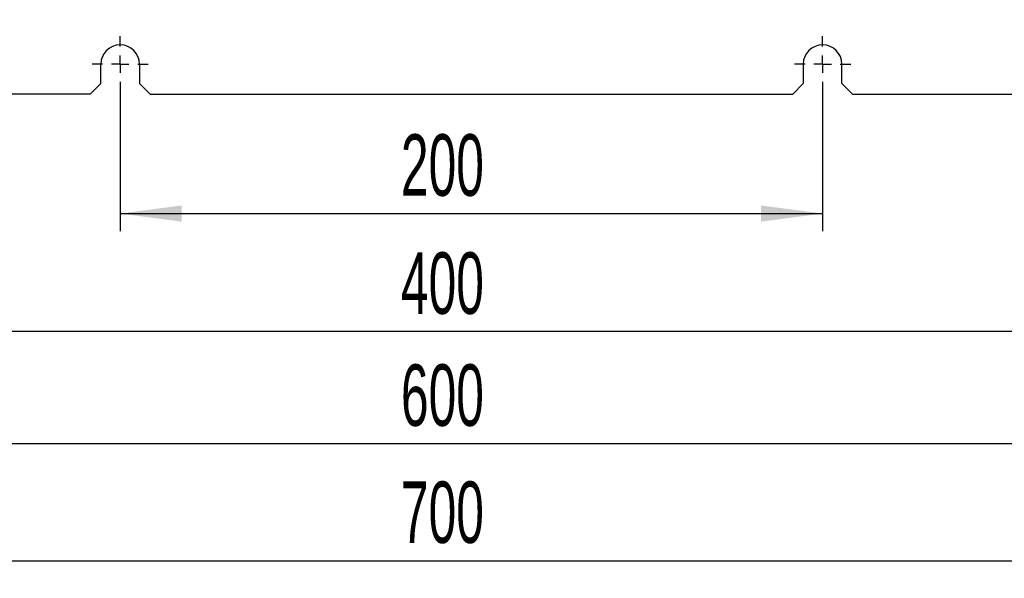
# Model space of a CAD drawing. Header units: millimetres. Extents: x 16 to 577, y 6 to 416.
# Tile 18 of 119: x 113 to 169, y 204 to 236. Entities that reach past the tile are written whole.
import ezdxf

# ---------------------------------------------------------------- set-up
doc = ezdxf.new("R2010")
doc.units = ezdxf.units.MM
doc.layers.add('SLD-0', color=7, linetype='Continuous')
doc.styles.add('SLDTEXTSTYLE0', font='TXT', dxfattribs={"width": 0.605})
doc.dimstyles.new('SLDDIMSTYLE0', dxfattribs={"dimtxt": 3.5, "dimasz": 3.5, "dimexe": 0, "dimexo": 0.0625, "dimgap": 0.875, "dimtad": 1, "dimlfac": 5, "dimrnd": 1e-09, "dimzin": 12, "dimdsep": 46, "dimtxsty": 'SLDTEXTSTYLE0', "dimsah": 1, "dimcen": 0.09, "dimadec": 0, "dimazin": 3, "dimtfac": 1, "dimtofl": 0, "dimtmove": 0, "dimatfit": 3, "dimfxl": 1, "dimfrac": 2, "dimtolj": 1, "dimtzin": 12, "dimarcsym": 0})

# ---------------------------------------------------------------- blocks, each defined once
blk = doc.blocks.new('_D_4')
at = {"layer": 'SLD-0'}
for p, q in [((118.518, 231.759), (118.518, 223.854)), ((158.518, 231.759), (158.518, 223.854)), ((118.518, 224.854), (158.518, 224.854))]:
    blk.add_line(p, q, dxfattribs=at)
for points in [[(118.518, 224.854), (122.018, 224.394), (122.018, 225.314)], [(158.518, 224.854), (155.018, 225.314), (155.018, 224.394)]]:
    blk.add_solid(points, dxfattribs=at)
at = {"layer": 'SLD-0', "insert": (134.508, 229.366), "char_height": 3.5, "attachment_point": 1, "style": 'SLDTEXTSTYLE0'}
blk.add_mtext('200', dxfattribs=at)
blk = doc.blocks.new('_D_5')
at = {"layer": 'SLD-0'}
for p, q in [((98.518, 231.759), (98.518, 217.132)), ((178.518, 231.759), (178.518, 217.132)), ((178.518, 218.132), (98.518, 218.132))]:
    blk.add_line(p, q, dxfattribs=at)
for points in [[(98.518, 218.132), (102.018, 217.672), (102.018, 218.592)], [(178.518, 218.132), (175.018, 218.592), (175.018, 217.672)]]:
    blk.add_solid(points, dxfattribs=at)
at = {"layer": 'SLD-0', "insert": (134.508, 222.644), "char_height": 3.5, "attachment_point": 1, "style": 'SLDTEXTSTYLE0'}
blk.add_mtext('400', dxfattribs=at)
blk = doc.blocks.new('_D_6')
at = {"layer": 'SLD-0'}
for p, q in [((78.518, 231.759), (78.518, 210.755)), ((198.518, 231.759), (198.518, 210.755)), ((78.518, 211.755), (198.518, 211.755))]:
    blk.add_line(p, q, dxfattribs=at)
for points in [[(78.518, 211.755), (82.018, 211.295), (82.018, 212.215)], [(198.518, 211.755), (195.018, 212.215), (195.018, 211.295)]]:
    blk.add_solid(points, dxfattribs=at)
at = {"layer": 'SLD-0', "insert": (134.508, 216.267), "char_height": 3.5, "attachment_point": 1, "style": 'SLDTEXTSTYLE0'}
blk.add_mtext('600', dxfattribs=at)
blk = doc.blocks.new('_D_7')
at = {"layer": 'SLD-0'}
for p, q in [((68.518, 239.059), (68.518, 204.087)), ((208.518, 239.059), (208.518, 204.087)), ((68.518, 205.087), (208.518, 205.087))]:
    blk.add_line(p, q, dxfattribs=at)
for points in [[(68.518, 205.087), (72.018, 204.627), (72.018, 205.547)], [(208.518, 205.087), (205.018, 205.547), (205.018, 204.627)]]:
    blk.add_solid(points, dxfattribs=at)
at = {"layer": 'SLD-0', "insert": (134.508, 209.599), "char_height": 3.5, "attachment_point": 1, "style": 'SLDTEXTSTYLE0'}
blk.add_mtext('700', dxfattribs=at)
blk = doc.blocks.new('SW_CENTERMARKSYMBOL_8')
at = {"layer": 'SLD-0', "color": 0}
for p, q in [((0, 1), (0, 1.6)), ((-1, 0), (-1.6, 0)), ((0, 0), (-0.5, 0)), ((0, 0), (0, 0.5)), ((0, 0), (0, -0.5)), ((0, 0), (0.5, 0)), ((1, 0), (1.6, 0)), ((0, -1), (0, -1.6))]:
    blk.add_line(p, q, dxfattribs=at)
blk = doc.blocks.new('SW_CENTERMARKSYMBOL_9')
at = {"layer": 'SLD-0', "color": 0}
for p, q in [((0, 1), (0, 1.6)), ((-1, 0), (-1.6, 0)), ((0, 0), (-0.5, 0)), ((0, 0), (0, 0.5)), ((0, 0), (0, -0.5)), ((0, 0), (0.5, 0)), ((1, 0), (1.6, 0)), ((0, -1), (0, -1.6))]:
    blk.add_line(p, q, dxfattribs=at)

msp = doc.modelspace()

# ---------------------------------------------------------------- linework, layer by layer
at = {"color": 7, "linetype": 'Continuous', "lineweight": 25}
for p, q in [((117.4184, 232.2594), (117.4184, 233.3594)), ((119.6184, 233.3594), (119.6184, 232.2594)), ((157.4184, 233.3594), (157.4184, 232.2594)), ((159.6184, 232.2594), (159.6184, 233.3594)), ((117.4184, 232.2594), (116.8184, 231.6594)), ((120.2184, 231.6594), (119.6184, 232.2594)), ((156.8184, 231.6594), (157.4184, 232.2594)), ((159.6184, 232.2594), (160.2184, 231.6594)), ((116.8184, 231.6594), (100.2184, 231.6594)), ((120.2184, 231.6594), (156.8184, 231.6594)), ((160.2184, 231.6594), (176.8184, 231.6594))]:
    msp.add_line(p, q, dxfattribs=at)
for centre in [(118.5184, 233.3594), (158.5184, 233.3594)]:
    msp.add_arc(centre, 1.1, 0, 180, dxfattribs=at)

# ---------------------------------------------------------------- block references
at = {"layer": 'SLD-0'}
for name, p in [('SW_CENTERMARKSYMBOL_8', (118.5184, 233.3594)), ('SW_CENTERMARKSYMBOL_9', (158.5184, 233.3594))]:
    msp.add_blockref(name, p, dxfattribs=at)

# ---------------------------------------------------------------- dimensions: what is measured, and where the dimension line sits
for base, p1, p2, picture, middle in [((208.5184, 205.0872), (68.5184, 239.0594), (208.5184, 239.0594), '_D_7', (138.5184, 205.0872)), ((198.5184, 211.7548), (78.5184, 231.7594), (198.5184, 231.7594), '_D_6', (138.5184, 211.7548)), ((98.5184, 218.1325), (178.5184, 231.7594), (98.5184, 231.7594), '_D_5', (138.5184, 218.1325)), ((158.5184, 224.8538), (118.5184, 231.7594), (158.5184, 231.7594), '_D_4', (138.5184, 224.8538))]:
    dim = msp.add_linear_dim(base=base, p1=p1, p2=p2, dimstyle='SLDDIMSTYLE0', dxfattribs=at)
    dim.commit()
    dim.dimension.update_dxf_attribs({"geometry": picture, "text_midpoint": middle, "dimtype": 160})

doc.saveas('drawing.dxf')
